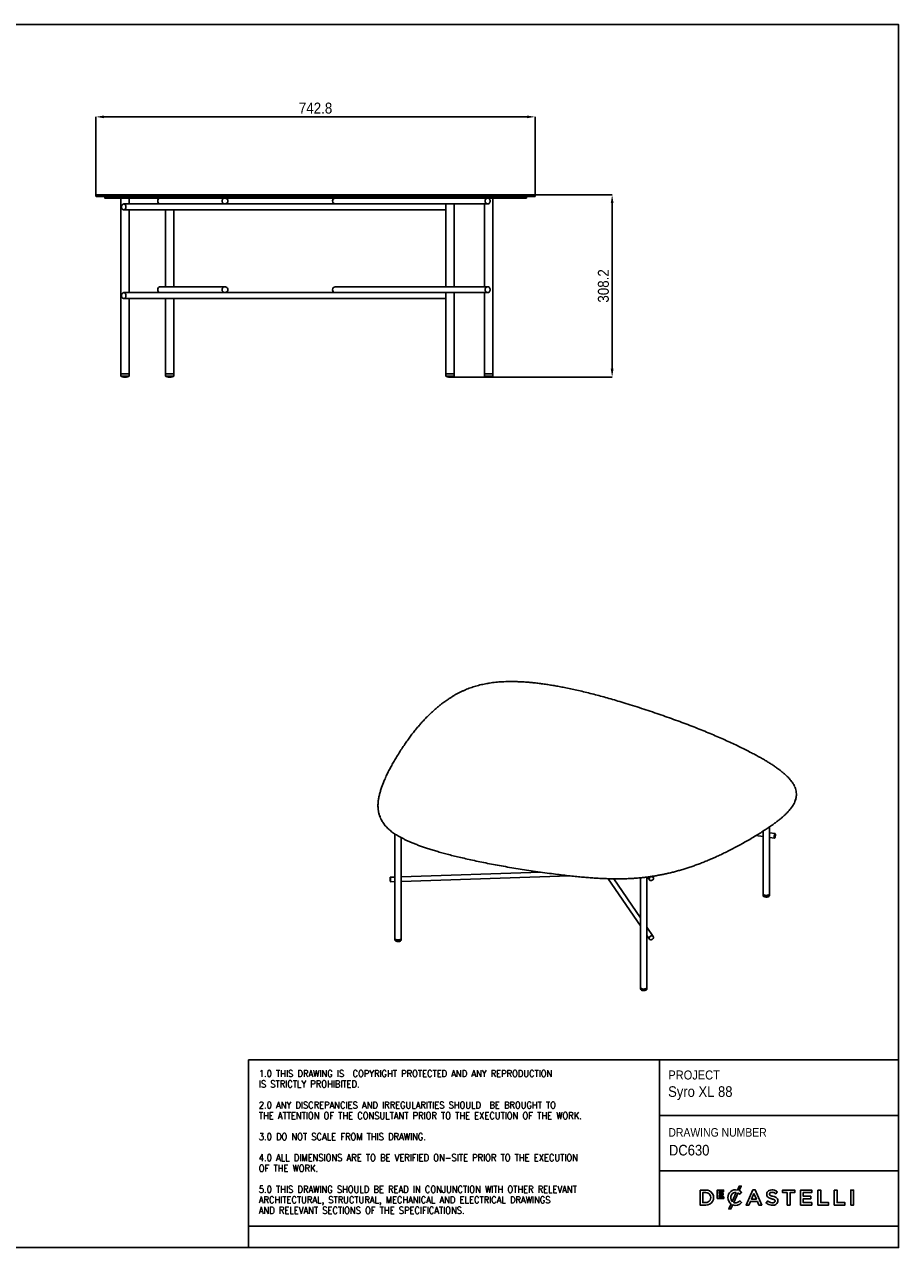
# Model space of a CAD drawing. Header units: millimetres. Extents: x 69 to 3024, y -45 to 2024.
# Tile 2 of 2: x 1547 to 3024, y -45 to 2024. Entities that reach past the tile are written whole.
import ezdxf

# ---------------------------------------------------------------- set-up
doc = ezdxf.new("R2010")
doc.units = ezdxf.units.MM
doc.header["$LTSCALE"] = 7
doc.header["$PDSIZE"] = -1
doc.linetypes.add('SLD-Solido', pattern=[0])
doc.layers.add('NOTE', color=3, linetype='SLD-Solido')
doc.layers.add('SCHIZZI', color=9, linetype='Continuous')
doc.styles.add('SLDTEXTSTYLE0', font='GOTHIC.TTF', dxfattribs={"width": 0.913})
doc.styles.add('SLDTEXTSTYLE1', font='romans__.ttf', dxfattribs={"width": 0.893})
doc.dimstyles.new('SLDDIMSTYLE0', dxfattribs={"dimtxt": 18.520833, "dimasz": 14, "dimexe": 0, "dimexo": 0.0625, "dimgap": 4.630208, "dimtad": 1, "dimdec": 1, "dimrnd": 1e-09, "dimzin": 12, "dimdsep": 46, "dimtxsty": 'SLDTEXTSTYLE0', "dimsah": 1, "dimcen": 0.09, "dimadec": 0, "dimazin": 3, "dimtfac": 1, "dimtdec": 1, "dimtofl": 0, "dimtmove": 0, "dimatfit": 3, "dimfxl": 1, "dimfrac": 2, "dimtolj": 1, "dimtzin": 12, "dimarcsym": 0})

# ---------------------------------------------------------------- blocks, each defined once
blk = doc.blocks.new('_D_5')
at = {"color": 0, "lineweight": -2, "transparency": 16777216}
for p, q in [((2409.2, 1735.7), (2540, 1735.7)), ((2540, 1441.5), (2540, 1721.7)), ((2268.2, 1427.5), (2540, 1427.5))]:
    blk.add_line(p, q, dxfattribs=at)
at = {"color": 0, "transparency": 16777216}
for points in [[(2537.7, 1721.7), (2542.4, 1721.7), (2540, 1735.7)], [(2537.7, 1441.5), (2542.4, 1441.5), (2540, 1427.5)]]:
    blk.add_solid(points, dxfattribs=at)
at = {"layer": 'Defpoints', "color": 0, "transparency": 16777216}
for p in [(2409.1, 1735.7), (2540, 1735.7), (2268.2, 1427.5)]:
    blk.add_point(p, dxfattribs=at)
at = {"color": 0, "transparency": 16777216, "insert": (2515.9, 1581.6), "char_height": 18.52, "attachment_point": 2, "rotation": 90, "style": 'SLDTEXTSTYLE0'}
blk.add_mtext('\\A1;308.2', dxfattribs=at)
blk = doc.blocks.new('_D_6')
at = {"color": 0, "lineweight": -2, "transparency": 16777216}
for p, q in [((1667.3, 1734.8), (1667.3, 1867.5)), ((2396.1, 1867.5), (1681.3, 1867.5)), ((2410.1, 1734.8), (2410.1, 1867.5))]:
    blk.add_line(p, q, dxfattribs=at)
at = {"color": 0, "transparency": 16777216}
for points in [[(1681.3, 1869.8), (1681.3, 1865.2), (1667.3, 1867.5)], [(2396.1, 1869.8), (2396.1, 1865.2), (2410.1, 1867.5)]]:
    blk.add_solid(points, dxfattribs=at)
at = {"layer": 'Defpoints', "color": 0, "transparency": 16777216}
for p in [(1667.3, 1867.5), (1667.3, 1734.7), (2410.1, 1734.7)]:
    blk.add_point(p, dxfattribs=at)
at = {"color": 0, "transparency": 16777216, "insert": (2038.7, 1891.6), "char_height": 18.52, "attachment_point": 2, "style": 'SLDTEXTSTYLE0'}
blk.add_mtext('\\A1;742.8', dxfattribs=at)

msp = doc.modelspace()

# ---------------------------------------------------------------- linework, layer by layer
for p, q in [((1667.34, 1734.72), (1667.34, 1733.72)), ((1667.43, 1734.72), (1667.42, 1734.72)), ((1682.34, 1732.22), (1682.34, 1730.22)), ((1709.55, 1730.22), (1709.55, 1432.72)), ((1881.22, 1720.22), (1714.48, 1720.22)), ((1723.55, 1720.22), (1723.55, 1730.22)), ((1881.22, 1720.22), (1885.5, 1720.22)), ((2080.57, 1720.22), (1885.5, 1720.22)), ((2080.57, 1720.22), (2329.58, 1720.22)), ((2258.91, 1720.22), (2258.91, 1580.22)), ((2272.91, 1580.22), (2272.91, 1720.22)), ((2324.45, 1720.22), (2324.45, 1580.22)), ((2338.45, 1432.72), (2338.45, 1730.22)), ((2363.78, 1730.2), (2363.78, 1730.22)), ((2365.98, 1730.2), (2365.98, 1730.22)), ((2395.12, 1730.22), (2395.12, 1732.22)), ((2410.03, 1734.72), (2410.02, 1734.72)), ((2410.12, 1733.72), (2410.12, 1734.72)), ((1714.48, 1710.22), (2258.91, 1710.22)), ((1723.55, 1570.22), (1723.55, 1710.22)), ((1785.12, 1710.22), (1785.12, 1580.22)), ((1799.12, 1580.22), (1799.12, 1710.22)), ((1885.5, 1580.22), (1776.88, 1580.22)), ((2329.58, 1580.22), (2071.89, 1580.22)), ((1881.22, 1570.22), (1714.48, 1570.22)), ((1714.48, 1560.22), (2258.91, 1560.22)), ((1723.55, 1432.72), (1723.55, 1560.22)), ((1785.12, 1560.22), (1785.12, 1432.72)), ((1799.12, 1432.72), (1799.12, 1560.22)), ((1881.22, 1570.22), (1885.5, 1570.22)), ((2080.57, 1570.22), (1885.5, 1570.22)), ((2080.57, 1570.22), (2329.58, 1570.22)), ((2258.91, 1570.22), (2258.91, 1432.72)), ((2272.91, 1432.72), (2272.91, 1570.22)), ((2324.45, 1570.22), (2324.45, 1432.72)), ((1709.55, 1432.72), (1709.55, 1428.72)), ((1709.55, 1432.72), (1723.55, 1432.72)), ((1709.55, 1428.72), (1723.55, 1428.72)), ((1712.13, 1427.98), (1720.97, 1427.98)), ((1712.25, 1427.82), (1720.85, 1427.82)), ((1714.17, 1427.64), (1718.93, 1427.64)), ((1714.3, 1427.5), (1718.8, 1427.5)), ((1723.55, 1428.72), (1723.55, 1432.72)), ((1785.12, 1432.72), (1785.12, 1428.72)), ((1785.12, 1432.72), (1799.12, 1432.72)), ((1785.12, 1428.72), (1799.12, 1428.72)), ((1787.7, 1427.98), (1796.53, 1427.98)), ((1787.82, 1427.82), (1796.41, 1427.82)), ((1789.74, 1427.64), (1794.49, 1427.64)), ((1789.86, 1427.5), (1794.37, 1427.5)), ((1799.12, 1428.72), (1799.12, 1432.72)), ((2258.91, 1432.72), (2258.91, 1428.72)), ((2258.91, 1432.72), (2272.91, 1432.72)), ((2258.91, 1428.72), (2272.91, 1428.72)), ((2261.49, 1427.98), (2270.33, 1427.98)), ((2261.61, 1427.82), (2270.21, 1427.82)), ((2263.53, 1427.64), (2268.29, 1427.64)), ((2263.66, 1427.5), (2268.16, 1427.5)), ((2272.91, 1428.72), (2272.91, 1432.72)), ((2324.45, 1432.72), (2324.45, 1428.72)), ((2324.45, 1432.72), (2338.45, 1432.72)), ((2324.45, 1428.72), (2338.45, 1428.72)), ((2327.03, 1427.98), (2335.87, 1427.98)), ((2327.15, 1427.82), (2335.75, 1427.82)), ((2329.07, 1427.64), (2333.83, 1427.64)), ((2329.2, 1427.5), (2333.7, 1427.5)), ((2338.45, 1428.72), (2338.45, 1432.72)), ((2851.19, 718.43), (2851.42, 721.16)), ((2851.45, 721.16), (2851.45, 721.82)), ((2144.21, 702.98), (2144.21, 702.31)), ((2805.99, 553.59), (2805.99, 666.7)), ((2172.78, 654.73), (2172.78, 478.44)), ((2183.67, 478.44), (2183.67, 648.36)), ((2783.19, 652.05), (2795.1, 650.4)), ((2795.1, 658.25), (2793.53, 658.47)), ((2795.1, 659.49), (2795.1, 553.59)), ((2815.52, 655.42), (2805.99, 656.74)), ((2805.99, 648.89), (2814.45, 647.71)), ((2172.78, 581.97), (2165.08, 581.71)), ((2419.5, 590.13), (2183.67, 582.33)), ((2183.67, 574.55), (2468.22, 583.97)), ((2587.89, 580.66), (2587.89, 395.31)), ((2598.78, 395.31), (2598.78, 581.86)), ((2599.65, 581.98), (2603.05, 577)), ((2609.48, 581.38), (2608.23, 583.21)), ((2165.33, 573.94), (2172.78, 574.19)), ((2533.35, 579.14), (2587.89, 499.22)), ((2587.89, 513.02), (2542.89, 578.95)), ((2795.1, 553.59), (2795.1, 550.92)), ((2805.99, 550.92), (2805.99, 553.59)), ((2609.48, 481.38), (2598.78, 497.06)), ((2172.78, 478.44), (2172.78, 475.77)), ((2183.67, 475.77), (2183.67, 478.44)), ((2598.78, 483.26), (2603.05, 477)), ((2587.89, 395.31), (2587.89, 392.64)), ((2598.78, 392.64), (2598.78, 395.31))]:
    msp.add_line(p, q)
at = {"flags": 128}
for points in [[(1710.81, 1715.22), (1710.95, 1716.57), (1711.35, 1717.82), (1711.98, 1718.88), (1712.79, 1719.66), (1713.73, 1720.12), (1714.73, 1720.21), (1715.71, 1719.94), (1716.6, 1719.31), (1717.33, 1718.38), (1717.84, 1717.22), (1718.11, 1715.91), (1718.11, 1714.54), (1717.84, 1713.23), (1717.33, 1712.07), (1716.6, 1711.14), (1715.71, 1710.51), (1714.73, 1710.24), (1713.73, 1710.33), (1712.79, 1710.78), (1711.98, 1711.57), (1711.35, 1712.63), (1710.95, 1713.88), (1710.81, 1715.22)], [(1890.38, 1725.22), (1890.2, 1726.57), (1889.67, 1727.82), (1888.83, 1728.88), (1887.74, 1729.66), (1886.49, 1730.12), (1885.17, 1730.21), (1883.87, 1729.94), (1882.69, 1729.31), (1881.72, 1728.38), (1881.03, 1727.22), (1880.67, 1725.91), (1880.67, 1724.54), (1881.03, 1723.23), (1881.72, 1722.07), (1882.69, 1721.14), (1883.87, 1720.51), (1885.17, 1720.24), (1886.49, 1720.33), (1887.74, 1720.78), (1888.83, 1721.57), (1889.67, 1722.63), (1890.2, 1723.88), (1890.38, 1725.22)], [(2325.31, 1725.22), (2325.47, 1726.57), (2325.93, 1727.82), (2326.67, 1728.88), (2327.61, 1729.66), (2328.71, 1730.12), (2329.87, 1730.21), (2331, 1729.94), (2332.03, 1729.31), (2332.88, 1728.38), (2333.49, 1727.22), (2333.8, 1725.91), (2333.8, 1724.54), (2333.49, 1723.23), (2332.88, 1722.07), (2332.03, 1721.14), (2331, 1720.51), (2329.87, 1720.24), (2328.71, 1720.33), (2327.61, 1720.78), (2326.67, 1721.57), (2325.93, 1722.63), (2325.47, 1723.88), (2325.31, 1725.22)], [(1890.38, 1575.22), (1890.2, 1576.57), (1889.67, 1577.82), (1888.83, 1578.88), (1887.74, 1579.66), (1886.49, 1580.12), (1885.17, 1580.21), (1883.87, 1579.94), (1882.69, 1579.31), (1881.72, 1578.38), (1881.03, 1577.22), (1880.67, 1575.91), (1880.67, 1574.54), (1881.03, 1573.23), (1881.72, 1572.07), (1882.69, 1571.14), (1883.87, 1570.51), (1885.17, 1570.24), (1886.49, 1570.33), (1887.74, 1570.78), (1888.83, 1571.57), (1889.67, 1572.63), (1890.2, 1573.88), (1890.38, 1575.22)], [(2325.31, 1575.22), (2325.47, 1576.57), (2325.93, 1577.82), (2326.67, 1578.88), (2327.61, 1579.66), (2328.71, 1580.12), (2329.87, 1580.21), (2331, 1579.94), (2332.03, 1579.31), (2332.88, 1578.38), (2333.49, 1577.22), (2333.8, 1575.91), (2333.8, 1574.54), (2333.49, 1573.23), (2332.88, 1572.07), (2332.03, 1571.14), (2331, 1570.51), (2329.87, 1570.24), (2328.71, 1570.33), (2327.61, 1570.78), (2326.67, 1571.57), (2325.93, 1572.63), (2325.47, 1573.88), (2325.31, 1575.22)], [(1710.81, 1565.22), (1710.95, 1566.57), (1711.35, 1567.82), (1711.98, 1568.88), (1712.79, 1569.66), (1713.73, 1570.12), (1714.73, 1570.21), (1715.71, 1569.94), (1716.6, 1569.31), (1717.33, 1568.38), (1717.84, 1567.22), (1718.11, 1565.91), (1718.11, 1564.54), (1717.84, 1563.23), (1717.33, 1562.07), (1716.6, 1561.14), (1715.71, 1560.51), (1714.73, 1560.24), (1713.73, 1560.33), (1712.79, 1560.78), (1711.98, 1561.57), (1711.35, 1562.63), (1710.95, 1563.88), (1710.81, 1565.22)], [(2813.98, 649.63), (2814.01, 650.6), (2814.12, 651.64), (2814.3, 652.68), (2814.52, 653.64), (2814.78, 654.44), (2815.06, 655.02), (2815.33, 655.35), (2815.57, 655.4), (2815.77, 655.17), (2815.92, 654.67), (2815.99, 653.94), (2815.99, 653.03), (2815.92, 652.01), (2815.77, 650.96), (2815.57, 649.96), (2815.33, 649.07), (2815.06, 648.37), (2814.78, 647.91), (2814.52, 647.72), (2814.3, 647.81), (2814.12, 648.18), (2814.01, 648.8), (2813.98, 649.63)], [(2164.96, 579.83), (2164.97, 580.65), (2164.99, 581.27), (2165.04, 581.63), (2165.09, 581.71), (2165.16, 581.5), (2165.22, 581.02), (2165.29, 580.3), (2165.35, 579.4), (2165.4, 578.38), (2165.44, 577.32), (2165.45, 576.3), (2165.45, 575.39), (2165.44, 574.67), (2165.4, 574.17), (2165.35, 573.95), (2165.29, 574.02), (2165.22, 574.37), (2165.16, 574.97), (2165.09, 575.79), (2165.04, 576.76), (2164.99, 577.8), (2164.97, 578.85), (2164.96, 579.83)], [(2609.93, 579.86), (2609.8, 580.73), (2609.4, 581.49), (2608.77, 582.08), (2607.95, 582.46), (2607.01, 582.59), (2606.01, 582.47), (2605.04, 582.11), (2604.15, 581.53), (2603.42, 580.78), (2602.9, 579.91), (2602.63, 578.99), (2602.63, 578.08), (2602.9, 577.25), (2603.42, 576.57), (2604.15, 576.09), (2605.04, 575.83), (2606.01, 575.82), (2607.01, 576.06), (2607.95, 576.54), (2608.77, 577.21), (2609.4, 578.03), (2609.8, 578.93), (2609.93, 579.86)], [(2795.1, 553.59), (2795.19, 553.07), (2795.55, 552.47), (2796.17, 551.92), (2797, 551.46), (2798, 551.11), (2799.14, 550.88), (2800.34, 550.79), (2801.56, 550.83), (2802.72, 551.02), (2803.78, 551.33), (2804.67, 551.76), (2805.36, 552.28)], [(2795.1, 553.59), (2795.19, 553.07), (2795.55, 552.47), (2796.17, 551.92), (2797, 551.46), (2798, 551.11)], [(2795.1, 550.92), (2795.19, 550.4), (2795.55, 549.8), (2796.17, 549.26), (2797, 548.8), (2798, 548.44), (2799.14, 548.21), (2800.34, 548.12), (2801.56, 548.17), (2802.72, 548.35), (2803.78, 548.67), (2804.67, 549.1), (2805.36, 549.61)], [(2798, 551.11), (2799.14, 550.88), (2800.34, 550.79), (2801.56, 550.83), (2802.72, 551.02), (2803.78, 551.33), (2804.67, 551.76), (2805.36, 552.28), (2805.8, 552.87), (2805.98, 553.49), (2805.99, 553.59)], [(2172.78, 478.44), (2172.87, 477.92), (2173.23, 477.32), (2173.85, 476.77), (2174.67, 476.31), (2175.68, 475.96), (2176.82, 475.73), (2178.02, 475.64), (2179.24, 475.68), (2180.4, 475.87), (2181.46, 476.18), (2182.35, 476.61), (2183.04, 477.13)], [(2172.78, 478.44), (2172.87, 477.92), (2173.23, 477.32), (2173.85, 476.77), (2174.67, 476.31), (2175.68, 475.96)], [(2172.78, 475.77), (2172.87, 475.25), (2173.23, 474.65), (2173.85, 474.11), (2174.67, 473.65), (2175.68, 473.29), (2176.82, 473.06), (2178.02, 472.97), (2179.24, 473.02), (2180.4, 473.2), (2181.46, 473.52), (2182.35, 473.94), (2183.04, 474.46)], [(2175.68, 475.96), (2176.82, 475.73), (2178.02, 475.64), (2179.24, 475.68), (2180.4, 475.87), (2181.46, 476.18), (2182.35, 476.61), (2183.04, 477.13), (2183.48, 477.72), (2183.66, 478.34), (2183.67, 478.44)], [(2609.93, 479.85), (2609.8, 480.73), (2609.4, 481.49), (2608.77, 482.08), (2607.95, 482.45), (2607.01, 482.59), (2606.01, 482.47), (2605.04, 482.11), (2604.15, 481.53), (2603.42, 480.78), (2602.9, 479.91), (2602.63, 478.98), (2602.63, 478.08), (2602.9, 477.25), (2603.42, 476.57), (2604.15, 476.08), (2605.04, 475.83), (2606.01, 475.82), (2607.01, 476.06), (2607.95, 476.53), (2608.77, 477.21), (2609.4, 478.02), (2609.8, 478.93), (2609.93, 479.85)], [(2587.89, 395.31), (2587.98, 394.78), (2588.34, 394.18), (2588.95, 393.64), (2589.78, 393.18), (2590.79, 392.83), (2591.93, 392.6), (2593.13, 392.5), (2594.35, 392.55), (2595.51, 392.74), (2596.57, 393.05), (2597.46, 393.48), (2598.15, 394)], [(2587.89, 395.31), (2587.98, 394.78), (2588.34, 394.18), (2588.95, 393.64), (2589.78, 393.18), (2590.79, 392.83)], [(2590.79, 392.83), (2591.93, 392.6), (2593.13, 392.5), (2594.35, 392.55), (2595.51, 392.74), (2596.57, 393.05), (2597.46, 393.48), (2598.15, 394), (2598.59, 394.58), (2598.77, 395.2), (2598.78, 395.31)], [(2587.89, 392.64), (2587.98, 392.12), (2588.34, 391.52), (2588.95, 390.97), (2589.78, 390.51), (2590.79, 390.16), (2591.93, 389.93), (2593.13, 389.84), (2594.35, 389.88), (2595.51, 390.07), (2596.57, 390.38), (2597.46, 390.81), (2598.15, 391.33)]]:
    msp.add_lwpolyline(points, dxfattribs=at)
for centre, radius, start, end in [((1668.34, 1734.72), 1, 95.41394, 180.35911), ((1668.34, 1733.72), 1, 179.55205, 269.98393), ((1776.97, 1725.22), 5, 91.01965, 268.98035), ((2072.27, 1725.58), 4.66, 94.71101, 184.38249), ((2072.27, 1724.87), 4.66, 175.61751, 265.28899), ((2409.11, 1734.72), 1, 359.33419, 88.82102), ((2409.12, 1733.72), 1, 271.43316, 0.59781), ((1776.97, 1575.22), 5, 91.01965, 268.98035), ((2072.27, 1575.58), 4.66, 94.71101, 184.38249), ((2072.27, 1574.87), 4.66, 175.61751, 265.28899), ((1716.34, 1447.33), 19.8, 249.94236, 257.72276), ((1712.25, 1427.95), 0.125, 167.90359, 270), ((1716.34, 1447.33), 19.8, 259.98591, 263.71267), ((1714.3, 1427.63), 0.125, 173.8935, 270), ((1718.8, 1427.63), 0.125, 270, 6.1065), ((1716.76, 1447.33), 19.8, 276.28733, 280.01409), ((1720.85, 1427.95), 0.125, 270, 12.09641), ((1716.76, 1447.33), 19.8, 282.27724, 290.05764), ((1791.91, 1447.33), 19.8, 249.94236, 257.72276), ((1787.82, 1427.95), 0.125, 167.90359, 270), ((1791.91, 1447.33), 19.8, 259.98591, 263.71267), ((1789.86, 1427.63), 0.125, 173.8935, 270), ((1794.37, 1427.63), 0.125, 270, 6.1065), ((1792.32, 1447.33), 19.8, 276.28733, 280.01409), ((1796.41, 1427.95), 0.125, 270, 12.09641), ((1792.32, 1447.33), 19.8, 282.27724, 290.05764), ((2265.7, 1447.33), 19.8, 249.94236, 257.72276), ((2261.61, 1427.95), 0.125, 167.90359, 270), ((2265.7, 1447.33), 19.8, 259.98591, 263.71267), ((2263.66, 1427.63), 0.125, 173.8935, 270), ((2268.16, 1427.63), 0.125, 270, 6.1065), ((2266.12, 1447.33), 19.8, 276.28733, 280.01409), ((2270.21, 1427.95), 0.125, 270, 12.09641), ((2266.12, 1447.33), 19.8, 282.27724, 290.05764), ((2331.24, 1447.33), 19.8, 249.94236, 257.72276), ((2327.15, 1427.95), 0.125, 167.90359, 270), ((2331.24, 1447.33), 19.8, 259.98591, 263.71267), ((2329.2, 1427.63), 0.125, 173.8935, 270), ((2333.7, 1427.63), 0.125, 270, 6.1065), ((2331.66, 1447.33), 19.8, 276.28733, 280.01409), ((2335.75, 1427.95), 0.125, 270, 12.09641), ((2331.66, 1447.33), 19.8, 282.27724, 290.05764), ((2804.21, 553.64), 1.78, 310.2102, 358.4279), ((2804.21, 550.97), 1.78, 310.2102, 358.4279), ((2181.89, 478.49), 1.78, 310.2102, 358.4279), ((2181.89, 475.82), 1.78, 310.2102, 358.4279), ((2597, 395.35), 1.78, 310.2102, 358.4279), ((2597, 392.69), 1.78, 310.2102, 358.4279)]:
    msp.add_arc(centre, radius, start, end)
for points, knots in [([(1751.45, 1732.72), (1750.16, 1732.72), (1745.26, 1732.72), (1737.23, 1732.72), (1727.71, 1732.72), (1719.03, 1732.72), (1711.55, 1732.72), (1705.22, 1732.72), (1699.81, 1732.72), (1695.02, 1732.72), (1690.72, 1732.72), (1686.9, 1732.72), (1683.16, 1732.72), (1679.69, 1732.72), (1676.61, 1732.72), (1673.72, 1732.72), (1671.27, 1732.72), (1669.51, 1732.72), (1668.5, 1732.72), (1668.4, 1732.72), (1668.35, 1732.72)], [0, 0, 0, 0, 0.017187, 0.0648274, 0.1124721, 0.1617342, 0.2110056, 0.2541645, 0.2973305, 0.3408743, 0.3835747, 0.4288268, 0.4740818, 0.5330282, 0.5920047, 0.6509652, 0.7392796, 0.827603, 0.9158708, 1, 1, 1, 1]), ([(1668.43, 1735.72), (1668.45, 1735.72), (1668.51, 1735.72), (1669.52, 1735.72), (1670.9, 1735.72), (1672.39, 1735.72), (1674.52, 1735.72), (1677.42, 1735.72), (1680.93, 1735.72), (1685.05, 1735.72), (1690.04, 1735.72), (1695.95, 1735.72), (1701.76, 1735.72), (1706.93, 1735.72), (1711.25, 1735.72), (1716.05, 1735.72), (1721.4, 1735.72), (1727.2, 1735.72), (1734.05, 1735.72), (1742.03, 1735.72), (1748.3, 1735.72), (1751.45, 1735.72)], [0, 0, 0, 0, 0.0838469, 0.1871968, 0.238952, 0.2907063, 0.3582512, 0.4258876, 0.4863854, 0.5469993, 0.6078092, 0.6688378, 0.7277992, 0.7574702, 0.7871394, 0.8191002, 0.8510587, 0.8834552, 0.9158518, 0.9577876, 1, 1, 1, 1]), ([(1682.42, 1732.22), (1682.4, 1732.22), (1682.3, 1732.22), (1682.85, 1732.22), (1683.9, 1732.22), (1685.23, 1732.22), (1687.03, 1732.22), (1689.37, 1732.22), (1692.31, 1732.22), (1695.9, 1732.22), (1700.23, 1732.22), (1705.18, 1732.22), (1710.72, 1732.22), (1716.79, 1732.22), (1723.6, 1732.22), (1731.24, 1732.22), (1739.82, 1732.22), (1749.18, 1732.22), (1756.11, 1732.22), (1759.56, 1732.22)], [0, 0, 0, 0, 0.0322927, 0.1360914, 0.2017806, 0.2670595, 0.3318, 0.3959771, 0.4596514, 0.5227543, 0.5849483, 0.6459462, 0.6995997, 0.7521194, 0.8033005, 0.8530524, 0.9023901, 0.9514756, 1, 1, 1, 1]), ([(1682.42, 1730.22), (1682.4, 1730.22), (1682.3, 1730.22), (1682.85, 1730.22), (1683.9, 1730.22), (1685.23, 1730.22), (1687.03, 1730.22), (1689.37, 1730.22), (1692.31, 1730.22), (1695.9, 1730.22), (1700.23, 1730.22), (1705.18, 1730.22), (1710.72, 1730.22), (1716.79, 1730.22), (1723.6, 1730.22), (1731.24, 1730.22), (1739.82, 1730.22), (1749.18, 1730.22), (1756.11, 1730.22), (1759.56, 1730.22)], [0, 0, 0, 0, 0.0322927, 0.1360914, 0.2017806, 0.2670595, 0.3318, 0.3959771, 0.4596514, 0.5227543, 0.5849483, 0.6459462, 0.6995997, 0.7521194, 0.8033005, 0.8530524, 0.9023901, 0.9514756, 1, 1, 1, 1]), ([(1751.45, 1735.72), (1753.92, 1735.72), (1758.85, 1735.72), (1766.67, 1735.72), (1774.74, 1735.72), (1784.42, 1735.72), (1796.25, 1735.72), (1810.3, 1735.72), (1825.98, 1735.72), (1842.71, 1735.72), (1861.61, 1735.72), (1882.62, 1735.72), (1905.69, 1735.72), (1931.13, 1735.72), (1958.11, 1735.72), (1987.52, 1735.72), (2017.81, 1735.72), (2049.29, 1735.72), (2080.97, 1735.72), (2112.14, 1735.72), (2142.46, 1735.72), (2171.9, 1735.72), (2201.16, 1735.72), (2227.27, 1735.72), (2250.28, 1735.72), (2269.36, 1735.72), (2287.28, 1735.72), (2302.81, 1735.72), (2316.76, 1735.72), (2328.63, 1735.72), (2339.88, 1735.72), (2350.46, 1735.72), (2359.09, 1735.72), (2365.67, 1735.72), (2370.52, 1735.72), (2375.06, 1735.72), (2379.23, 1735.72), (2383.01, 1735.72), (2386.42, 1735.72), (2389.5, 1735.72), (2393.1, 1735.72), (2396.88, 1735.72), (2400.61, 1735.72), (2403.79, 1735.72), (2406.29, 1735.72), (2408.14, 1735.72), (2409.08, 1735.72), (2409.03, 1735.72), (2409.01, 1735.72)], [0, 0, 0, 0, 0.01082779, 0.02165642, 0.03263537, 0.04361517, 0.05996287, 0.07829056, 0.09669127, 0.11823127, 0.1398294, 0.1657221, 0.19461945, 0.2235596, 0.25804493, 0.29257759, 0.33061627, 0.36868563, 0.40790234, 0.44713291, 0.48362826, 0.52014434, 0.55669881, 0.59329683, 0.61900843, 0.64475267, 0.66724485, 0.68980658, 0.70779712, 0.72585858, 0.74172894, 0.75940516, 0.77718295, 0.78673421, 0.79628509, 0.80592809, 0.81557075, 0.82498191, 0.83439343, 0.84389133, 0.85338985, 0.87137151, 0.88942131, 0.90864536, 0.93088498, 0.95318162, 0.98181604, 1, 1, 1, 1]), ([(2409.01, 1732.72), (2409.03, 1732.72), (2409.09, 1732.72), (2408.25, 1732.72), (2406.65, 1732.72), (2404.61, 1732.72), (2401.83, 1732.72), (2398.28, 1732.72), (2394.32, 1732.72), (2390.12, 1732.72), (2385.92, 1732.72), (2381.11, 1732.72), (2375.65, 1732.72), (2369.61, 1732.72), (2362.94, 1732.72), (2355.67, 1732.72), (2347.86, 1732.72), (2339.07, 1732.72), (2329.25, 1732.72), (2318.34, 1732.72), (2307.05, 1732.72), (2295.24, 1732.72), (2283, 1732.72), (2269.09, 1732.72), (2253.74, 1732.72), (2236.95, 1732.72), (2220, 1732.72), (2201.05, 1732.72), (2180.08, 1732.72), (2157.07, 1732.72), (2130.11, 1732.72), (2099.16, 1732.72), (2067.6, 1732.72), (2039.34, 1732.72), (2014.4, 1732.72), (1989.67, 1732.72), (1965.17, 1732.72), (1940.86, 1732.72), (1916.49, 1732.72), (1894.81, 1732.72), (1875.89, 1732.72), (1859.72, 1732.72), (1843.61, 1732.72), (1827.45, 1732.72), (1811.32, 1732.72), (1796.74, 1732.72), (1783.9, 1732.72), (1772.69, 1732.72), (1761.77, 1732.72), (1754.89, 1732.72), (1751.45, 1732.72)], [0, 0, 0, 0, 0.01607344, 0.04465028, 0.06390615, 0.08316893, 0.10241956, 0.12146694, 0.14051048, 0.15346893, 0.16643609, 0.17938724, 0.19213874, 0.20490655, 0.21766192, 0.23089378, 0.24413806, 0.25737261, 0.27330451, 0.28923747, 0.30531371, 0.32108116, 0.33779734, 0.35451503, 0.37598817, 0.39746352, 0.4190086, 0.44055401, 0.46918593, 0.49782302, 0.52645748, 0.56938517, 0.61231408, 0.64278362, 0.67325519, 0.70372211, 0.73314938, 0.76257541, 0.79212733, 0.8216781, 0.84129716, 0.86091509, 0.88058855, 0.90017617, 0.92035082, 0.94052016, 0.95523633, 0.96995006, 0.98497666, 1, 1, 1, 1]), ([(1759.56, 1732.22), (1762.96, 1732.22), (1769.85, 1732.22), (1781.08, 1732.22), (1793.03, 1732.22), (1805.72, 1732.22), (1819.03, 1732.22), (1832.89, 1732.22), (1849.04, 1732.22), (1867.42, 1732.22), (1887.88, 1732.22), (1908.4, 1732.22), (1931.79, 1732.22), (1958.09, 1732.22), (1987.4, 1732.22), (2016.87, 1732.22), (2046.5, 1732.22), (2074.17, 1732.22), (2099.79, 1732.22), (2123.27, 1732.22), (2146.56, 1732.22), (2169.61, 1732.22), (2192.42, 1732.22), (2214.97, 1732.22), (2237.15, 1732.22), (2256.68, 1732.22), (2273.47, 1732.22), (2287.55, 1732.22), (2301, 1732.22), (2313.77, 1732.22), (2325.74, 1732.22), (2336.87, 1732.22), (2347.05, 1732.22), (2356.19, 1732.22), (2364, 1732.22), (2370.5, 1732.22), (2375.88, 1732.22), (2380.45, 1732.22), (2384.32, 1732.22), (2387.55, 1732.22), (2390.15, 1732.22), (2392.42, 1732.22), (2394.09, 1732.22), (2395.01, 1732.22), (2395.04, 1732.22), (2395.05, 1732.22)], [0, 0, 0, 0, 0.0154445, 0.0312232, 0.047515, 0.0643233, 0.081657, 0.0994777, 0.1177139, 0.1433073, 0.1692357, 0.1950896, 0.2207969, 0.2575186, 0.294489, 0.3318214, 0.3695084, 0.4074403, 0.4376576, 0.4677782, 0.4977179, 0.5274933, 0.5571273, 0.5866459, 0.6160635, 0.6450375, 0.6649692, 0.6844923, 0.7036145, 0.722407, 0.741012, 0.7591677, 0.777114, 0.7947251, 0.8119186, 0.8275871, 0.8435493, 0.8601071, 0.8772249, 0.8946904, 0.9123646, 0.930213, 0.9550946, 0.9803778, 1, 1, 1, 1]), ([(1759.56, 1730.22), (1762.96, 1730.22), (1769.85, 1730.22), (1781.08, 1730.22), (1793.03, 1730.22), (1805.72, 1730.22), (1819.03, 1730.22), (1832.89, 1730.22), (1849.04, 1730.22), (1867.42, 1730.22), (1887.88, 1730.22), (1908.4, 1730.22), (1931.79, 1730.22), (1958.09, 1730.22), (1987.4, 1730.22), (2016.87, 1730.22), (2046.5, 1730.22), (2074.17, 1730.22), (2099.79, 1730.22), (2123.27, 1730.22), (2146.56, 1730.22), (2169.61, 1730.22), (2192.42, 1730.22), (2214.97, 1730.22), (2237.15, 1730.22), (2256.68, 1730.22), (2273.47, 1730.22), (2287.55, 1730.22), (2301, 1730.22), (2313.77, 1730.22), (2325.74, 1730.22), (2336.87, 1730.22), (2347.05, 1730.22), (2356.19, 1730.22), (2364, 1730.22), (2370.5, 1730.22), (2375.88, 1730.22), (2380.45, 1730.22), (2384.32, 1730.22), (2387.55, 1730.22), (2390.15, 1730.22), (2392.42, 1730.22), (2394.09, 1730.22), (2395.01, 1730.22), (2395.04, 1730.22), (2395.05, 1730.22)], [0, 0, 0, 0, 0.0154445, 0.0312232, 0.047515, 0.0643233, 0.081657, 0.0994777, 0.1177139, 0.1433073, 0.1692357, 0.1950896, 0.2207969, 0.2575186, 0.294489, 0.3318214, 0.3695084, 0.4074403, 0.4376576, 0.4677782, 0.4977179, 0.5274933, 0.5571273, 0.5866459, 0.6160635, 0.6450375, 0.6649692, 0.6844923, 0.7036145, 0.722407, 0.741012, 0.7591677, 0.777114, 0.7947251, 0.8119186, 0.8275871, 0.8435493, 0.8601071, 0.8772249, 0.8946904, 0.9123646, 0.930213, 0.9550946, 0.9803778, 1, 1, 1, 1]), ([(2848.55, 734.86), (2848.23, 735.55), (2847.51, 737.13), (2846.1, 739.59), (2844.34, 742.28), (2842.29, 745.03), (2839.96, 747.83), (2837.33, 750.67), (2834.4, 753.58), (2831.13, 756.55), (2827.51, 759.61), (2823.5, 762.78), (2819.05, 766.08), (2814.21, 769.49), (2808.95, 772.97), (2803.32, 776.52), (2797.22, 780.17), (2790.55, 783.99), (2783.22, 788.03), (2775.02, 792.39), (2766.03, 797.02), (2756.41, 801.8), (2746.41, 806.6), (2736.05, 811.41), (2725.3, 816.23), (2714.14, 821.08), (2702.52, 825.97), (2690.41, 830.91), (2677.75, 835.92), (2664.53, 841.01), (2650.85, 846.12), (2636.83, 851.2), (2622.57, 856.21), (2608.07, 861.16), (2593.32, 866.05), (2578.31, 870.87), (2563.82, 875.38), (2550.24, 879.49), (2537.88, 883.11), (2526.19, 886.41), (2514.64, 889.54), (2503.15, 892.52), (2491.69, 895.34), (2480.62, 897.91), (2469.87, 900.27), (2459.81, 902.34), (2450.5, 904.13), (2441.98, 905.65), (2433.54, 907.04), (2425.16, 908.3), (2416.81, 909.4), (2408.77, 910.33), (2401.01, 911.09), (2393.51, 911.69), (2386.3, 912.14), (2379.38, 912.42), (2372.74, 912.57), (2366.36, 912.58), (2360.24, 912.45), (2354.38, 912.2), (2348.75, 911.82), (2343.29, 911.33), (2337.96, 910.71), (2334, 910.15), (2331.82, 909.8), (2331.37, 909.73)], [0, 0, 0, 0, 0.0062834, 0.0143019, 0.022774, 0.0314966, 0.0405114, 0.0498593, 0.0595864, 0.0697466, 0.0804048, 0.0916428, 0.1035688, 0.1163806, 0.1294544, 0.1430578, 0.1574111, 0.1726725, 0.189076, 0.206992, 0.2270971, 0.247741, 0.2687615, 0.2902076, 0.3121316, 0.3345935, 0.3576628, 0.3814215, 0.4059683, 0.4314259, 0.4576345, 0.4840219, 0.5106028, 0.5373892, 0.5643937, 0.5916289, 0.6190954, 0.6426086, 0.6643765, 0.6848069, 0.7041681, 0.7246799, 0.7441871, 0.7628432, 0.7807937, 0.7981508, 0.8128525, 0.8266968, 0.8398374, 0.8537696, 0.8670134, 0.8796598, 0.8918015, 0.9035143, 0.9147134, 0.9253544, 0.9355748, 0.9453938, 0.9548338, 0.9638447, 0.972551, 0.9810639, 0.9894548, 0.9977872, 1, 1, 1, 1]), ([(2331.37, 909.73), (2330.48, 909.58), (2327.93, 909.15), (2323.77, 908.36), (2318.93, 907.31), (2314.21, 906.15), (2309.58, 904.87), (2305.05, 903.47), (2300.62, 901.96), (2296.23, 900.32), (2291.85, 898.53), (2287.45, 896.58), (2283.05, 894.47), (2278.65, 892.21), (2274.26, 889.78), (2269.82, 887.15), (2265.34, 884.33), (2260.83, 881.3), (2256.3, 878.07), (2251.72, 874.61), (2247.06, 870.88), (2242.27, 866.84), (2237.27, 862.42), (2232.17, 857.69), (2227.09, 852.72), (2222.12, 847.6), (2217.22, 842.28), (2212.37, 836.75), (2207.56, 830.97), (2202.76, 824.9), (2197.95, 818.51), (2193.09, 811.74), (2188.11, 804.48), (2182.8, 796.42), (2177.55, 788.18), (2172.64, 780.09), (2168.4, 772.73), (2164.44, 765.48), (2160.79, 758.29), (2158.2, 752.92), (2156.95, 750.02), (2156.73, 749.51)], [0, 0, 0, 0, 0.0075699, 0.0218586, 0.0360714, 0.050268, 0.0644905, 0.0787757, 0.0931707, 0.1077339, 0.1229017, 0.138624, 0.1549076, 0.1717456, 0.1891433, 0.2073762, 0.2266369, 0.2466589, 0.267577, 0.2895476, 0.3127753, 0.3375425, 0.3642729, 0.3935563, 0.4228994, 0.4529812, 0.4839041, 0.5158006, 0.5488307, 0.5831927, 0.6191401, 0.6570098, 0.6972706, 0.7406152, 0.7915501, 0.8342849, 0.8745174, 0.912719, 0.9532043, 0.9917522, 1, 1, 1, 1]), ([(2148.5, 682.62), (2148.26, 683.13), (2147.41, 684.93), (2146.36, 688.05), (2145.3, 691.99), (2144.61, 695.97), (2144.24, 699.96), (2144.18, 703.97), (2144.42, 708.75), (2145.14, 714.29), (2146.47, 720.59), (2148.19, 726.88), (2150.86, 735.03), (2153.63, 742.51), (2156.11, 747.85), (2156.76, 749.28)], [0, 0, 0, 0, 0.0234767, 0.0823401, 0.1412051, 0.2005506, 0.2598988, 0.3193945, 0.3788927, 0.4727905, 0.5666995, 0.6610674, 0.7554399, 0.934882, 1, 1, 1, 1]), ([(2848.52, 734.62), (2848.96, 733.68), (2850.08, 731.22), (2851.06, 727.15), (2851.58, 722.44), (2851.26, 717.67), (2850.31, 713.39), (2849.22, 710.75), (2848.77, 709.68)], [0, 0, 0, 0, 0.1155501, 0.3013376, 0.4871226, 0.6783129, 0.8694997, 1, 1, 1, 1]), ([(2148.55, 681.64), (2148.95, 680.78), (2149.81, 678.88), (2151.43, 676.01), (2153.33, 673.04), (2155.44, 670.17), (2157.74, 667.41), (2160.22, 664.76), (2162.88, 662.24), (2165.71, 659.82), (2168.72, 657.5), (2171.93, 655.25), (2175.4, 653.02), (2179.18, 650.78), (2183.3, 648.52), (2187.8, 646.22), (2192.72, 643.86), (2198.05, 641.47), (2203.75, 639.06), (2209.78, 636.68), (2216.16, 634.31), (2222.91, 631.95), (2230.06, 629.59), (2237.65, 627.22), (2245.8, 624.81), (2254.55, 622.35), (2263.91, 619.86), (2273.82, 617.34), (2284.31, 614.82), (2295.45, 612.26), (2307.34, 609.65), (2319.86, 607.03), (2332.85, 604.44), (2346.17, 601.92), (2359.82, 599.47), (2373.83, 597.08), (2388.24, 594.75), (2403.06, 592.49), (2418.34, 590.27), (2433.23, 588.23), (2447.2, 586.42), (2459.81, 584.89), (2471.6, 583.57), (2482.6, 582.44), (2492.9, 581.5), (2502.53, 580.72), (2511.97, 580.08), (2521.29, 579.56), (2530.52, 579.19), (2539.36, 578.96), (2547.59, 578.88), (2555.49, 578.93), (2563.07, 579.09), (2570.62, 579.39), (2577.87, 579.81), (2584.81, 580.34), (2591.53, 580.99), (2598.14, 581.76), (2604.74, 582.65), (2611.38, 583.67), (2618.06, 584.83), (2624.8, 586.13), (2631.6, 587.57), (2638.46, 589.16), (2645.37, 590.89), (2652.33, 592.77), (2659.32, 594.79), (2666.35, 596.97), (2673.4, 599.29), (2680.5, 601.77), (2687.69, 604.43), (2694.99, 607.28), (2702.41, 610.32), (2709.98, 613.57), (2717.71, 617.04), (2725.67, 620.77), (2733.89, 624.77), (2742.33, 629.04), (2750.91, 633.55), (2759.54, 638.26), (2768.25, 643.19), (2776.89, 648.23), (2785.21, 653.24), (2792.98, 658.09), (2800.45, 662.93), (2807.22, 667.49), (2813.27, 671.75), (2818.36, 675.51), (2822.9, 679.07), (2827.01, 682.46), (2830.84, 685.86), (2834.41, 689.26), (2837.71, 692.69), (2840.52, 695.91), (2842.89, 698.91), (2844.94, 701.8), (2846.71, 704.69), (2847.94, 706.94), (2848.47, 708.21), (2848.59, 708.49)], [0, 0, 0, 0, 0.005804, 0.012754, 0.0195406, 0.0262965, 0.0328576, 0.0392589, 0.0455374, 0.0517266, 0.0578024, 0.063863, 0.0701269, 0.0766319, 0.0834276, 0.0905753, 0.0981728, 0.1062731, 0.1146102, 0.1232169, 0.1321238, 0.1413656, 0.1509828, 0.161024, 0.1715634, 0.1829464, 0.1949416, 0.2074485, 0.2205486, 0.2343427, 0.2489836, 0.2645248, 0.2803332, 0.2964197, 0.3128137, 0.3295477, 0.3466582, 0.3641866, 0.3821805, 0.4007044, 0.4166175, 0.4312205, 0.4448324, 0.4576543, 0.4694187, 0.4804243, 0.4908319, 0.5018555, 0.5123278, 0.5223421, 0.5319858, 0.5403424, 0.5492229, 0.5578112, 0.5660895, 0.5740564, 0.5817046, 0.5893568, 0.5970992, 0.6049513, 0.6129339, 0.6210848, 0.6294298, 0.6379582, 0.6466749, 0.6555835, 0.6646852, 0.6739794, 0.6834633, 0.6931532, 0.7031955, 0.713569, 0.7243109, 0.7354638, 0.7470795, 0.7592249, 0.7720405, 0.7856002, 0.7994768, 0.8137213, 0.8283843, 0.8435244, 0.8581584, 0.8719394, 0.8850461, 0.8989592, 0.9098969, 0.9198875, 0.9291971, 0.9379589, 0.9462695, 0.955074, 0.9634426, 0.971436, 0.9782819, 0.9847191, 0.9915576, 0.9981258, 1, 1, 1, 1]), ([(2848.57, 708.73), (2848.9, 709.42), (2850.04, 711.81), (2850.91, 714.77), (2851.07, 717.02), (2851.11, 717.54)], [0, 0, 0, 0, 0.2409262, 0.8253548, 1, 1, 1, 1]), ([(2144.24, 702.31), (2144.24, 701.39), (2144.25, 699.13), (2144.59, 695.51), (2145.26, 691.47), (2146.36, 687.43), (2147.39, 684.22), (2148.32, 682.39), (2148.58, 681.88)], [0, 0, 0, 0, 0.1340978, 0.3301707, 0.526234, 0.7246549, 0.9235276, 1, 1, 1, 1])]:
    msp.add_open_spline(points, degree=3, knots=knots)
at = {"layer": 'SCHIZZI', "color": 7, "true_color": 0xffffff}
for p, q in [((2620.33, 272.67), (2620.33, -8.58)), ((2620.33, 178.4), (3024.09, 178.4)), ((2620.33, 84.96), (3024.1, 84.96)), ((2758.73, 48.99), (2758.64, 49.08)), ((2735.63, 39.78), (2735.63, 39.83)), ((2758.83, 31.27), (2758.91, 31.36)), ((1925.46, -8.58), (1925.46, -44.61))]:
    msp.add_line(p, q, dxfattribs=at)
for points in [[(69.27, -44.61), (3024.11, -44.61), (3023.97, 2023.77), (69.27, 2023.77)], [(2727.54, 44.05), (2727.54, 46.81), (2720.9, 46.81), (2720.9, 49.66), (2728.44, 49.66), (2728.44, 52.42), (2717.82, 52.42), (2717.82, 38.33), (2728.54, 38.33), (2728.54, 41.09), (2720.9, 41.09), (2720.9, 44.05)], [(2777.58, 52.77), (2766.41, 27.21), (2771.21, 27.21), (2773.79, 33.27), (2785.51, 33.27), (2788.06, 27.21), (2793.01, 27.21), (2781.87, 52.7), (2781.84, 52.77)], [(2779.64, 47.05), (2783.79, 37.44), (2775.52, 37.44)], [(2836, 48.25), (2836, 27.21), (2840.7, 27.21), (2840.7, 48.25), (2848.68, 48.25), (2848.68, 52.59), (2828.03, 52.59), (2828.03, 48.25)], [(2875.75, 37.91), (2875.75, 42.11), (2863.15, 42.11), (2863.15, 48.39), (2877.37, 48.39), (2877.37, 52.6), (2858.48, 52.6), (2858.48, 27.21), (2877.55, 27.21), (2877.55, 31.41), (2863.15, 31.41), (2863.15, 37.91)], [(2887.92, 52.59), (2887.92, 27.21), (2905.81, 27.21), (2905.81, 31.48), (2892.59, 31.48), (2892.59, 52.59)], [(2915.54, 52.59), (2915.54, 27.21), (2933.42, 27.21), (2933.42, 31.48), (2920.21, 31.48), (2920.21, 52.59)], [(2943.4, 27.21), (2948.07, 27.21), (2948.07, 52.6), (2943.4, 52.6)]]:
    msp.add_lwpolyline(points, close=True, dxfattribs=at)
msp.add_lwpolyline([(3024.1, -8.58), (1925.46, -8.58), (1925.46, 272.67), (3024.08, 272.67)], dxfattribs=at)
for points in [[(2688.64, 52.59), (2688.64, 27.21), (2698.14, 27.21, 1.0555946), (2698.14, 52.59)], [(2698.14, 31.48, 1.0217676), (2698.14, 48.32), (2693.31, 48.32), (2693.31, 31.48)], [(2740.98, 29.12, -0.2366566), (2735.63, 39.78, -0.4912249), (2751.75, 52.63), (2754.8, 59.34), (2758.32, 59.34), (2754.83, 51.66, -0.086931), (2758.73, 48.99), (2755.73, 45.54, 0.0663381), (2752.93, 47.62), (2745.67, 31.67, 0.1655168), (2751.12, 31.39, 0.1312269), (2755.9, 34.4), (2758.91, 31.36, -0.3118527), (2743.82, 27.61), (2740.7, 20.77), (2737.17, 20.77)], [(2749.87, 48.63, 0.3275059), (2741.52, 44.31, 0.3064575), (2742.97, 33.49)], [(2801.65, 47.84, 0.1311188), (2801.46, 43.62, 0.1847876), (2803.5, 40.32, 0.0813504), (2806.37, 38.79, 0.0253736), (2808.57, 38.1, -0.009562), (2809.01, 37.98, 0.0143707), (2809.84, 37.78, -0.0350168), (2812.67, 36.99, -0.0561266), (2814.22, 36.26, -0.1416688), (2815.19, 35.24, -0.1598738), (2815.34, 33.35, -0.1633528), (2814.49, 31.98, -0.144581), (2811.98, 31.01, -0.1006576), (2807.95, 31.42, -0.1170031), (2803.13, 34.27), (2800.32, 30.93, 0.1231981), (2806.95, 27.36, 0.0728853), (2811.62, 26.88, 0.1248), (2816.68, 28.3, 0.1648919), (2819.46, 31.47, 0.1911522), (2819.46, 37.6, 0.1722296), (2816.05, 40.64, 0.058826), (2811.86, 42.05, -0.0294775), (2808.64, 42.98, -0.0881481), (2806.76, 43.95, -0.1640119), (2805.97, 45.23, -0.2055022), (2806.35, 47.42, -0.1823737), (2808.64, 48.72, -0.0938067), (2811.75, 48.63, -0.1104678), (2816.65, 46.23), (2819.16, 49.77, 0.0810841), (2814.64, 52.2, 0.0784937), (2809.95, 52.91, 0.1100768), (2805.39, 51.93, 0.2034911)]]:
    msp.add_lwpolyline(points, format="xyb", close=True, dxfattribs=at)

# ---------------------------------------------------------------- texts
at = {"layer": 'NOTE', "color": 7, "true_color": 0xffffff, "attachment_point": 1}
for s, insert, char_height, style in [('1.0 THIS DRAWING IS  COPYRIGHT PROTECTED AND ANY REPRODUCTION', (1942.83, 255.42), 11.5311, 'SLDTEXTSTYLE1'), ('PROJECT', (2635.12, 254.83), 15.255, 'SLDTEXTSTYLE0'), ('IS STRICTLY PROHIBITED.', (1942.83, 237.62), 11.5311, 'SLDTEXTSTYLE1'), ('Syro XL 88', (2634.64, 228.15), 18.017, 'SLDTEXTSTYLE0'), ('2.0 ANY DISCREPANCIES AND IRREGULARITIES SHOULD  BE BROUGHT TO ', (1942.83, 202.03), 11.5311, 'SLDTEXTSTYLE1'), ('THE ATTENTION OF THE CONSULTANT PRIOR TO THE EXECUTION OF THE WORK.', (1942.83, 184.23), 11.5311, 'SLDTEXTSTYLE1'), ('3.0 DO NOT SCALE FROM THIS DRAWING.', (1942.83, 148.63), 11.5311, 'SLDTEXTSTYLE1'), ('DRAWING NUMBER', (2635.12, 157.33), 14.4138, 'SLDTEXTSTYLE0'), (' DC630', (2629.85, 129.07), 18.017, 'SLDTEXTSTYLE0'), ('4.0 ALL DIMENSIONS ARE TO BE VERIFIED ON-SITE PRIOR TO THE EXECUTION ', (1942.83, 113.04), 11.5311, 'SLDTEXTSTYLE1'), ('OF THE WORK.', (1942.83, 95.24), 11.5311, 'SLDTEXTSTYLE1'), ('ARCHITECTURAL, STRUCTURAL, MECHANICAL AND ELECTRICAL DRAWINGS ', (1942.83, 41.85), 11.5311, 'SLDTEXTSTYLE1'), ('5.0 THIS DRAWING SHOULD BE READ IN CONJUNCTION WITH OTHER RELEVANT ', (1942.83, 59.65), 11.5311, 'SLDTEXTSTYLE1'), ('AND RELEVANT SECTIONS OF THE SPECIFICATIONS.', (1942.83, 24.06), 11.5311, 'SLDTEXTSTYLE1')]:
    msp.add_mtext(s, dxfattribs=dict(at, insert=insert, char_height=char_height, style=style))

# ---------------------------------------------------------------- dimensions: what is measured, and where the dimension line sits
dim = msp.add_linear_dim(base=(1667.34, 1867.5), p1=(2410.12, 1734.72), p2=(1667.34, 1734.72), dimstyle='SLDDIMSTYLE0')
dim.commit()
dim.dimension.update_dxf_attribs({"geometry": '_D_6', "text_midpoint": (2038.73, 1867.5), "dimtype": 160})
dim = msp.add_linear_dim(base=(2540.02, 1735.72), p1=(2268.16, 1427.5), p2=(2409.12, 1735.72), angle=90, dimstyle='SLDDIMSTYLE0')
dim.commit()
dim.dimension.update_dxf_attribs({"geometry": '_D_5', "text_midpoint": (2540.02, 1581.61), "dimtype": 160})

doc.saveas('drawing.dxf')
